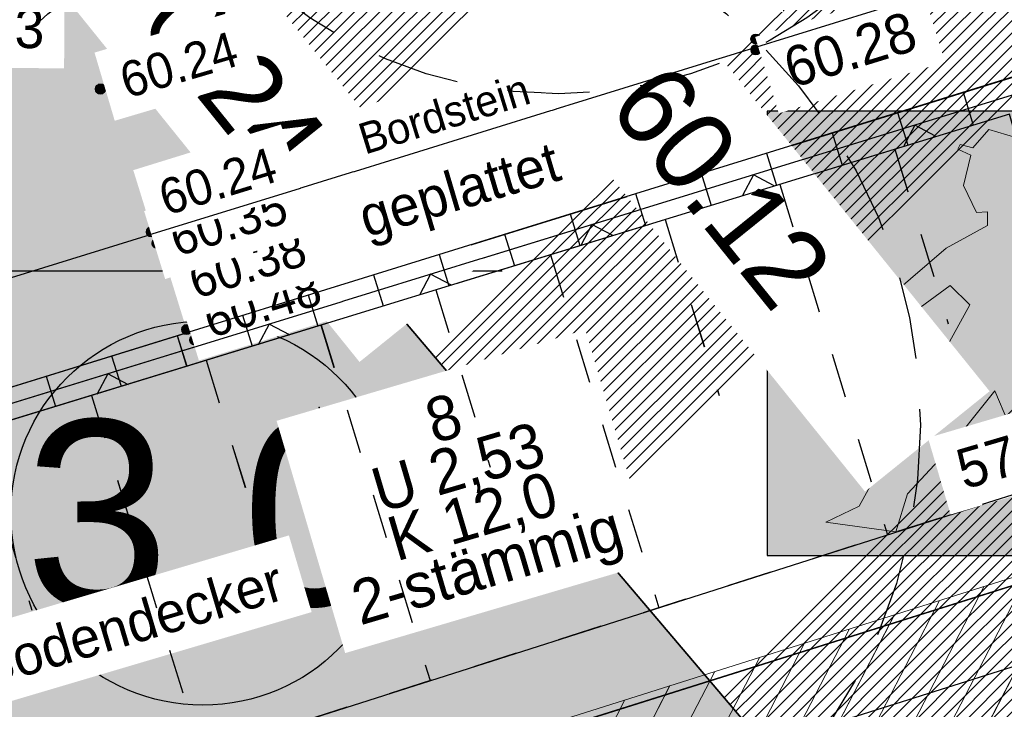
# Model space of a CAD drawing. Header units: millimetres. Extents: x 32365810 to 32368499, y 5620272 to 5622478.
# Tile 157 of 249: x 32366721 to 32366732, y 5620678 to 5620686. Entities that reach past the tile are written whole.
import ezdxf

# ---------------------------------------------------------------- set-up
doc = ezdxf.new("R2010")
doc.units = ezdxf.units.MM
for name, pattern in [('1000.100', [0]), ('1000.101', [1, 0.5, -0.5]), ('1000.106', [0]), ('1000.110', [0]), ('1000.220', [1.5, 0.925, -0.575]), ('1600.1047', [0]), ('1600.2505', [0]), ('BAULINIE2', [7, 3.5, -1, 0.25, -1, 0.25, -1])]:
    doc.linetypes.add(name, pattern=pattern)
doc.layers.get('0').update_dxf_attribs({"color": 1, "linetype": 'CONTINUOUS'})
for name, color, linetype in [('_HB_Baumsatzung', 251, 'CONTINUOUS'), ('_K_Gebäude', 251, 'CONTINUOUS'), ('_K_Höhen_ gemessen (NHN)', 251, 'CONTINUOUS'), ('_K_Siedlungsflächen - Bauwerke u. Einrichtungen', 251, 'CONTINUOUS'), ('_K_Topographie_ örtl. Aufnahme', 251, 'CONTINUOUS'), ('BAUGRENZE_B', 7, 'CONTINUOUS'), ('BAULINIE_B', 7, 'CONTINUOUS'), ('BAULINIE_FA', 1, 'CONTINUOUS'), ('BAULINIE_GL', 7, 'CONTINUOUS'), ('BESONDERE-VERKEHRSFLÄCHEN_B', 7, 'CONTINUOUS'), ('BESONDERE-VERKEHRSFLÄCHEN_FA', 40, 'CONTINUOUS'), ('HB_Text', 7, 'CONTINUOUS'), ('KERNGEBIETE_FA', 42, 'CONTINUOUS'), ('PZV_BLOCKHINTERGRUND', 254, 'CONTINUOUS'), ('UMGR_BESONDERE-VERKEHRSFLÄCHEN', 7, 'CONTINUOUS'), ('UMGR_KERNGEBIETE', 7, 'CONTINUOUS')]:
    doc.layers.add(name, color=color, linetype=linetype)
for name, color, linetype, transparency in [('Beschriftung Topographie', 7, 'CONTINUOUS', 0.75), ('Bäume_ gemessen', 7, 'CONTINUOUS', 0.75), ('Gebäude', 31, 'CONTINUOUS', 0.75), ('Höhen_ gemessen (NHN)', 7, 'CONTINUOUS', 0.75), ('Höhentexte_ gemessen (NHN)', 7, 'CONTINUOUS', 0.75), ('Siedlungsflächen - Bauwerke u. Einrichtungen', 51, 'CONTINUOUS', 0.75), ('Topgraphie_ weitere örtliche Aufnahme', 7, 'CONTINUOUS', 0.75), ('Topographie_ örtl. Aufnahme', 7, 'CONTINUOUS', 0.75)]:
    doc.layers.add(name, color=color, linetype=linetype, transparency=transparency)
doc.styles.add('Arial', font='arial.ttf')
doc.styles.add('Baumdaten_ grün', font='GOTHIC.TTF')
doc.styles.add('Beschriftung Topographie_ blau', font='GOTHIC.TTF')
doc.styles.add('Höhe NHN_ gemessen_ blau', font='GOTHIC.TTF')
doc.styles.add('Höhe NHN_ gemessen_ schwarz', font='GOTHIC.TTF')

# ---------------------------------------------------------------- blocks, each defined once
blk = doc.blocks.new('S1000.97')
at = {"color": 0, "lineweight": -2}
for p, q in [((-0.5, 0.5), (0, 0)), ((0, 0), (0.5, 0.5))]:
    blk.add_line(p, q, dxfattribs=at)
blk = doc.blocks.new('PZV063E')
h = blk.add_hatch(color=256)
h.paths.add_polyline_path([(5, -5), (5, 5), (-5, 5), (-5, -5)])
h.paths.add_polyline_path([(-0.437, 0.639), (-0.879, 1.078), (-2.2, 0.107), (-2.154, -0.23), (-2.696, -0.376), (-3.206, -0.261), (-3.058, -0.049), (-3.066, 0.226), (-2.575, 0.537), (-0.971, 1.912), (-0.043, 2.423), (-0.043, 2.734), (-0.289, 2.717), (-0.583, 3.323), (-0.419, 4.01), (-0.711, 4.143), (-0.657, 4.247), (-0.37, 4.174), (-0.01, 4.583), (1.205, 4.223), (1.025, 3.699), (1.331, 3.552), (1.261, 3.386), (1.09, 3.454), (0.877, 3.323), (0.844, 2.668), (2.04, 1.722), (2.662, 0.904), (3.022, -0.144), (2.842, -0.291), (3.041, -0.72), (2.355, -0.809), (2.269, -0.212), (1.858, 0.807), (1.255, 1.113), (1.582, -1.178), (2.057, -3.191), (2.4, -4.189), (2.237, -4.402), (1.844, -4.5), (0.925, -4.402), (1.293, -4.059), (0.122, -1.298), (-1.04, -2.749), (-1.842, -3.616), (-2.104, -4.467), (-3.678, -4.255), (-2.925, -3.895)], flags=16)
at = {"layer": 'PZV_BLOCKHINTERGRUND'}
blk.add_hatch(color=256, dxfattribs=at).paths.add_polyline_path([(5, -5), (5, 5), (-5, 5), (-5, -5)])
at = {"color": 0}
blk.add_lwpolyline([(5, -5), (5, 5), (-5, 5), (-5, -5)], close=True, dxfattribs=at)
at = {"color": 0, "lineweight": 0}
blk.add_lwpolyline([(-0.879, 1.078), (-0.437, 0.639), (-2.925, -3.895), (-3.678, -4.255), (-2.104, -4.467), (-1.842, -3.616), (-1.04, -2.749), (0.122, -1.298), (1.293, -4.059), (0.925, -4.402), (1.844, -4.5), (2.237, -4.402), (2.4, -4.189), (2.057, -3.191), (1.582, -1.178), (1.255, 1.113), (1.858, 0.807), (2.269, -0.212), (2.355, -0.809), (3.041, -0.72), (2.842, -0.291), (3.022, -0.144), (2.662, 0.904), (2.04, 1.722), (0.844, 2.668), (0.877, 3.323), (1.09, 3.454), (1.261, 3.386), (1.331, 3.552), (1.025, 3.699), (1.205, 4.223), (-0.01, 4.583), (-0.37, 4.174), (-0.657, 4.247), (-0.711, 4.143), (-0.419, 4.01), (-0.583, 3.323), (-0.289, 2.717), (-0.043, 2.734), (-0.043, 2.423), (-0.971, 1.912), (-2.575, 0.537), (-3.066, 0.226), (-3.058, -0.049), (-3.206, -0.261), (-2.696, -0.376), (-2.154, -0.23), (-2.2, 0.107)], close=True, dxfattribs=at)
blk = doc.blocks.new('S1000.15')
at = {"color": 0, "lineweight": -2}
for p, q in [((-0.5, 0.05), (-0.485, 0.1)), ((0.495, 0.05), (-0.5, 0.05)), ((-0.5, -0.05), (-0.5, 0)), ((-0.5, 0), (0.5, 0)), ((-0.485, 0.1), (0.49, 0.1)), ((-0.475, 0.15), (-0.455, 0.2)), ((0.475, 0.15), (-0.475, 0.15)), ((-0.455, 0.2), (0.455, 0.2)), ((-0.43, 0.25), (-0.4, 0.3)), ((0.43, 0.25), (-0.43, 0.25)), ((-0.4, 0.3), (0.395, 0.3)), ((-0.355, 0.35), (-0.295, 0.4)), ((0.36, 0.35), (-0.355, 0.35)), ((-0.295, 0.4), (0.3, 0.4)), ((0.22, 0.45), (-0.215, 0.45)), ((0.3, 0.4), (0.22, 0.45)), ((0.395, 0.3), (0.36, 0.35)), ((0.455, 0.2), (0.43, 0.25)), ((0.49, 0.1), (0.475, 0.15)), ((0.5, 0), (0.495, 0.05)), ((0.495, -0.05), (-0.5, -0.05)), ((-0.475, -0.15), (-0.49, -0.1)), ((-0.49, -0.1), (0.485, -0.1)), ((0.475, -0.15), (-0.475, -0.15)), ((-0.43, -0.25), (-0.455, -0.2)), ((-0.455, -0.2), (0.46, -0.2)), ((0.425, -0.25), (-0.43, -0.25)), ((-0.355, -0.35), (-0.4, -0.3)), ((-0.4, -0.3), (0.395, -0.3)), ((0.345, -0.35), (-0.355, -0.35)), ((-0.205, -0.45), (-0.29, -0.4)), ((-0.29, -0.4), (0.285, -0.4)), ((0.2, -0.45), (-0.205, -0.45)), ((0.285, -0.4), (0.345, -0.35)), ((0.395, -0.3), (0.425, -0.25)), ((0.46, -0.2), (0.475, -0.15)), ((0.485, -0.1), (0.495, -0.05))]:
    blk.add_line(p, q, dxfattribs=at)
blk.add_circle((0, 0), 0.5, dxfattribs=at)
blk = doc.blocks.new('S1000.265')
at = {"color": 0, "lineweight": -2}
blk.add_circle((0, 0), 0.5, dxfattribs=at)
blk = doc.blocks.new('O2790')
at = {"layer": 'Gebäude', "color": 7, "linetype": '1600.2505', "lineweight": 18}
blk.add_line((32366242.1, 5622040.587), (32366214.622, 5622031.897), dxfattribs=at)
blk = doc.blocks.new('*X985')
at = {"color": 142, "linetype": '1000.101', "lineweight": 25, "true_color": 0x0087cd}
for p, q in [((32366230.613828, 5622042.191621), (32366231.216233, 5622040.227193)), ((32366229.323145, 5622041.79584), (32366230.532405, 5622037.852469)), ((32366228.032462, 5622041.400059), (32366228.639317, 5622039.421117)), ((32366226.741779, 5622041.004278), (32366227.95994, 5622037.031879)), ((32366225.451096, 5622040.608496), (32366226.062402, 5622038.61504)), ((32366224.160413, 5622040.212714), (32366225.387476, 5622036.211289)), ((32366222.86973, 5622039.816932), (32366223.485487, 5622037.808963)), ((32366221.579048, 5622039.42115), (32366222.815011, 5622035.390698)), ((32366220.288366, 5622039.025368), (32366220.908573, 5622037.002885))]:
    blk.add_line(p, q, dxfattribs=at)
blk = doc.blocks.new('*X987')
at = {"color": 142, "linetype": '1000.100', "lineweight": 25, "true_color": 0x0087cd}
for p, q in [((32366231.38311, 5622042.832424), (32366231.49761, 5622042.462628)), ((32366230.646377, 5622042.604319), (32366230.760258, 5622042.236523)), ((32366229.909644, 5622042.376213), (32366230.022905, 5622042.010418)), ((32366229.172912, 5622042.148107), (32366229.285553, 5622041.784313)), ((32366228.436179, 5622041.92), (32366228.548201, 5622041.558208)), ((32366227.699446, 5622041.691894), (32366227.810849, 5622041.332102)), ((32366226.962714, 5622041.463788), (32366227.073497, 5622041.105997)), ((32366226.225981, 5622041.235682), (32366226.336145, 5622040.879892)), ((32366225.489249, 5622041.007576), (32366225.598792, 5622040.653786)), ((32366224.752516, 5622040.779469), (32366224.86144, 5622040.427681)), ((32366224.015784, 5622040.551363), (32366224.124088, 5622040.201575)), ((32366223.279051, 5622040.323256), (32366223.386737, 5622039.97547)), ((32366222.542319, 5622040.09515), (32366222.649385, 5622039.749364)), ((32366221.805587, 5622039.867043), (32366221.912033, 5622039.523259)), ((32366221.068855, 5622039.638937), (32366221.174681, 5622039.297153))]:
    blk.add_line(p, q, dxfattribs=at)
blk = doc.blocks.new('*X1270')
at = {"color": 253, "linetype": '1600.1047', "lineweight": 18, "true_color": 0xb2b2b2}
for p, q in [((32366223.311471, 5622019.61048), (32366232.631885, 5622037.59268)), ((32366222.805971, 5622019.450111), (32366232.126697, 5622037.432913)), ((32366222.300471, 5622019.289741), (32366231.621509, 5622037.273146)), ((32366221.79497, 5622019.129372), (32366231.116321, 5622037.113378)), ((32366221.28947, 5622018.969002), (32366230.611132, 5622036.953611)), ((32366220.78397, 5622018.808633), (32366230.105944, 5622036.793844)), ((32366220.278469, 5622018.648263), (32366229.600756, 5622036.634077)), ((32366219.772969, 5622018.487894), (32366229.095568, 5622036.474309)), ((32366219.088068, 5622017.9814), (32366228.59038, 5622036.314542)), ((32366218.926567, 5622018.484721), (32366228.085192, 5622036.154775)), ((32366218.765066, 5622018.988041), (32366227.580004, 5622035.995008))]:
    blk.add_line(p, q, dxfattribs=at)

msp = doc.modelspace()

# ---------------------------------------------------------------- hatches: boundary and pattern name
at = {"layer": '_HB_Baumsatzung', "linetype": 'ByBlock'}
msp.add_hatch(color=256, dxfattribs=at).paths.add_polyline_path([(32366724.918, 5620681.342, 1), (32366724.543, 5620681.342, 1)])
at = {"layer": 'BESONDERE-VERKEHRSFLÄCHEN_FA', "true_color": 0xffd24a}
h = msp.add_hatch(dxfattribs=at)
h.set_pattern_fill('AWS_VBZF', color=41, scale=0.5, style=0, pattern_type=2)
h.set_pattern_definition([(45, (503.2695, -1357.6963), (0, 7.0710678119), [5.2, -4.8]), (45, (503.128, -1357.6963), (0, 7.0710678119), [5.4, -4.6]), (45, (502.9867, -1357.6963), (0, 7.0710678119), [5.6, -4.4]), (45, (502.8453, -1357.6963), (0, 7.0710678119), [5.8, -4.2]), (45, (502.704, -1357.6963), (0, 7.0710678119), [6, -4]), (45, (502.5624, -1357.6963), (0, 7.0710678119), [6.2, -3.8]), (45, (502.421, -1357.6963), (0, 7.0710678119), [6.4, -3.6]), (45, (502.2796, -1357.6963), (0, 7.0710678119), [6.6, -3.4]), (45, (502.138, -1357.6963), (0, 7.0710678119), [6.8, -3.2]), (45, (501.9967, -1357.6963), (0, 7.0710678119), [7, -3]), (45, (501.8553, -1357.6963), (0, 7.0710678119), [7.2, -2.8]), (45, (501.714, -1357.6963), (0, 7.0710678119), [7.4, -2.6]), (45, (501.5725, -1357.6963), (0, 7.0710678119), [7.6, -2.4]), (45, (501.431, -1357.6963), (0, 7.0710678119), [7.8, -2.2]), (45, (501.2896, -1357.6963), (0, 7.0710678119), [8, -2]), (45, (501.148, -1357.6963), (0, 7.0710678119), [8.2, -1.8]), (45, (501.007, -1357.6963), (0, 7.0710678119), [8.4, -1.6]), (45, (500.8654, -1357.6963), (0, 7.0710678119), [8.6, -1.4]), (45, (500.724, -1357.6963), (0, 7.0710678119), [8.8, -1.2]), (45, (500.5825, -1357.6963), (0, 7.0710678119), [9, -1]), (45, (500.441, -1357.6963), (0, 7.0710678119), [9.2, -0.8]), (45, (500.2997, -1357.6963), (0, 7.0710678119), [9.4, -0.6]), (45, (500.1583, -1357.6963), (0, 7.0710678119), [9.6, -0.4]), (45, (500.017, -1357.6963), (7.0710678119, 0), [9.8, -0.2]), (45, (503.411, -1357.6963), (7.0710678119, 0), [5, -5]), (45, (499.8754, -1357.6963), (7.0710678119, 0), [10]), (45, (499.8754, -1353.171), (7.0710678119, 0), [3.6, -6.4]), (45, (499.8754, -1353.3123), (7.0710678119, 0), [3.8, -6.2]), (45, (499.8754, -1353.4537), (7.0710678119, 0), [4, -6]), (45, (499.8754, -1353.595), (7.0710678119, 0), [4.2, -5.8]), (45, (499.8754, -1353.7365), (7.0710678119, 0), [4.4, -5.6]), (45, (499.8754, -1353.878), (7.0710678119, 0), [4.6, -5.4]), (45, (499.8754, -1354.0194), (0, 7.0710678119), [4.8, -5.2]), (45, (499.8754, -1354.161), (7.0710678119, 0), [5, -5]), (45, (499.8754, -1352.605), (7.0710678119, 0), [2.8, -7.2]), (45, (499.8754, -1352.7466), (7.0710678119, 0), [3, -7]), (45, (499.8754, -1352.888), (7.0710678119, 0), [3.2, -6.8]), (45, (499.8754, -1353.0294), (7.0710678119, 0), [3.4, -6.6]), (45, (499.8754, -1351.191), (7.0710678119, 0), [0.8, -9.2]), (45, (499.8754, -1351.0495), (7.0710678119, 0), [0.6, -9.4]), (45, (499.8754, -1351.191), (7.0710678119, 0), [0.8, -9.2]), (45, (499.8754, -1351.3324), (7.0710678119, 0), [1, -9]), (45, (499.8754, -1351.474), (7.0710678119, 0), [1.2, -8.8]), (45, (499.8754, -1351.615), (7.0710678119, 0), [1.4, -8.6]), (45, (499.8754, -1351.7566), (7.0710678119, 0), [1.6, -8.4]), (45, (499.8754, -1352.0395), (7.0710678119, 0), [2, -8]), (45, (499.8754, -1352.181), (7.0710678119, 0), [2.2, -7.8]), (45, (499.8754, -1352.3223), (7.0710678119, 0), [2.4, -7.6]), (45, (499.8754, -1352.464), (7.0710678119, 0), [2.6, -7.4]), (45, (499.8754, -1351.898), (7.0710678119, 0), [1.8, -8.2]), (45, (499.8754, -1350.908), (7.0710678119, 0), [0.4, -9.6]), (45, (499.8754, -1350.7667), (0, 7.0710678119), [0.2, -9.8])])
h.paths.add_polyline_path([(32366719.822, 5620688.519), (32366731.141, 5620675.184), (32366714.38, 5620662.955), (32366717.806, 5620652.197), (32366724.425, 5620654.23), (32366743.458, 5620659.979), (32366743.725, 5620660.059), (32366743.171, 5620661.733), (32366730.043, 5620701.379), (32366716.085, 5620718.811), (32366713.246, 5620722.932), (32366709.467, 5620727.587), (32366703.425, 5620722.755), (32366707.124, 5620717.592), (32366707.748, 5620715.425), (32366708.884, 5620711.48), (32366711.265, 5620712.478)], flags=0)
at = {"layer": 'KERNGEBIETE_FA'}
msp.add_hatch(color=256, dxfattribs=at).paths.add_polyline_path([(32366705.267, 5620656.307), (32366714.38, 5620662.955), (32366731.141, 5620675.184), (32366719.822, 5620688.519), (32366711.265, 5620712.478), (32366708.884, 5620711.48), (32366707.748, 5620715.425), (32366707.124, 5620717.592), (32366703.474, 5620722.687), (32366703.425, 5620722.755), (32366709.467, 5620727.587), (32366713.246, 5620722.932), (32366716.085, 5620718.811), (32366730.043, 5620701.379), (32366743.171, 5620661.733), (32366767.913, 5620669.955), (32366773.881, 5620671.894), (32366779.86, 5620673.837), (32366785.793, 5620675.727), (32366799.353, 5620680.172), (32366795.233, 5620696.617), (32366793.466, 5620703.78), (32366791.885, 5620710.186), (32366791.82, 5620710.458), (32366791.328, 5620712.5), (32366791.327, 5620712.501), (32366782.882, 5620747.49), (32366782.33, 5620749.774), (32366779.279, 5620762.41), (32366774.371, 5620775.593), (32366766.33, 5620772.553), (32366764.579, 5620776.187), (32366756.702, 5620771.881), (32366748.389, 5620767.337), (32366745.667, 5620765.883), (32366742.576, 5620764.232), (32366735.266, 5620760.328), (32366720.118, 5620752.237), (32366714.041, 5620748.991), (32366709.901, 5620746.78), (32366711.231, 5620744.449), (32366709.678, 5620743.191), (32366707.114, 5620741.114), (32366705.598, 5620739.886), (32366701.909, 5620736.897), (32366695.975, 5620732.09), (32366692.104, 5620728.954), (32366687.066, 5620724.769), (32366682.406, 5620721.072), (32366679.916, 5620719.08), (32366678.887, 5620718.272), (32366674.395, 5620714.748), (32366668.389, 5620710.034), (32366659.344, 5620702.84), (32366658.967, 5620703.306), (32366649.894, 5620695.982), (32366654.864, 5620689.785), (32366667.729, 5620679.629), (32366671.86, 5620676.22), (32366674.951, 5620673.67), (32366678.012, 5620671.146), (32366681.071, 5620668.621), (32366688.766, 5620662.336), (32366693.205, 5620658.654), (32366697.04, 5620655.473), (32366698.424, 5620654.325), (32366700.229, 5620654.848)], flags=0)

# ---------------------------------------------------------------- linework, layer by layer
at = {"color": 0, "linetype": 'ByBlock'}
msp.add_lwpolyline([(32366711.625, 5620683.078), (32366726.025, 5620683.078)], dxfattribs=at)
at = {"layer": '_HB_Baumsatzung', "linetype": '1000.220'}
msp.add_circle((32366724.73, 5620681.342), 0.188, dxfattribs=at)
at = {"layer": '_K_Gebäude', "linetype": '1600.2505', "lineweight": -2}
msp.add_lwpolyline([(32366770.759, 5620682.388), (32366771.957, 5620682.768), (32366765.923, 5620698.789), (32366751.388, 5620694.226), (32366752.269, 5620690.614), (32366748.796, 5620689.475), (32366748.908, 5620689.133), (32366748.848, 5620689.106), (32366750.364, 5620684.502), (32366722.886, 5620675.812), (32366723.556, 5620673.725), (32366724.774, 5620669.931), (32366727.383, 5620661.8), (32366728.139, 5620662.014), (32366728.031, 5620662.401), (32366773.355, 5620676.78), (32366773.218, 5620677.211), (32366773.636, 5620677.344), (32366772.876, 5620679.739), (32366771.716, 5620679.371)], close=True, dxfattribs=at)
at = {"layer": '_K_Siedlungsflächen - Bauwerke u. Einrichtungen', "linetype": '1600.1047', "lineweight": 18}
for p, q in [((32366723.137, 5620661.864), (32366732.457, 5620679.846)), ((32366722.631, 5620661.704), (32366731.952, 5620679.687)), ((32366722.126, 5620661.543), (32366731.447, 5620679.527)), ((32366721.62, 5620661.383), (32366730.942, 5620679.367)), ((32366721.115, 5620661.223), (32366730.437, 5620679.207)), ((32366720.609, 5620661.062), (32366729.931, 5620679.048)), ((32366720.104, 5620660.902), (32366729.426, 5620678.888)), ((32366719.598, 5620660.742), (32366728.921, 5620678.728)), ((32366718.913, 5620660.235), (32366728.416, 5620678.568)), ((32366718.752, 5620660.738), (32366727.911, 5620678.408)), ((32366718.59, 5620661.242), (32366727.405, 5620678.249))]:
    msp.add_line(p, q, dxfattribs=at)
at = {"layer": '_K_Topographie_ örtl. Aufnahme', "linetype": '1000.100'}
for p, q in [((32366719.717, 5620682.759), (32366735.832, 5620687.748)), ((32366731.209, 5620685.086), (32366731.323, 5620684.716)), ((32366730.472, 5620684.858), (32366730.586, 5620684.49)), ((32366729.735, 5620684.63), (32366729.848, 5620684.264)), ((32366728.998, 5620684.402), (32366729.111, 5620684.038)), ((32366728.262, 5620684.174), (32366728.374, 5620683.812)), ((32366727.525, 5620683.946), (32366727.636, 5620683.586)), ((32366726.788, 5620683.717), (32366726.899, 5620683.36)), ((32366726.051, 5620683.489), (32366726.162, 5620683.134)), ((32366725.315, 5620683.261), (32366725.424, 5620682.907)), ((32366724.578, 5620683.033), (32366724.687, 5620682.681)), ((32366723.841, 5620682.805), (32366723.95, 5620682.455)), ((32366723.104, 5620682.577), (32366723.212, 5620682.229)), ((32366722.368, 5620682.349), (32366722.475, 5620682.003)), ((32366721.631, 5620682.121), (32366721.737, 5620681.777)), ((32366720.894, 5620681.893), (32366721, 5620681.551))]:
    msp.add_line(p, q, dxfattribs=at)
at = {"layer": '_K_Topographie_ örtl. Aufnahme', "linetype": '1000.101'}
for p, q in [((32366730.439, 5620684.445), (32366731.042, 5620682.481)), ((32366729.149, 5620684.049), (32366730.358, 5620680.106)), ((32366727.858, 5620683.654), (32366728.465, 5620681.675)), ((32366726.567, 5620683.258), (32366727.785, 5620679.286)), ((32366725.277, 5620682.862), (32366725.888, 5620680.869)), ((32366723.986, 5620682.466), (32366725.213, 5620678.465)), ((32366722.695, 5620682.071), (32366723.311, 5620680.063)), ((32366721.404, 5620681.675), (32366722.64, 5620677.644)), ((32366720.114, 5620681.279), (32366720.734, 5620679.257))]:
    msp.add_line(p, q, dxfattribs=at)
at = {"layer": '_K_Topographie_ örtl. Aufnahme', "linetype": '1000.100'}
for points in [[(32366717.556, 5620675.062), (32366716.652, 5620678.039), (32366718.435, 5620681.131), (32366740.712, 5620688.029)], [(32366717.753, 5620676.085), (32366732.851, 5620680.901), (32366731.73, 5620684.841), (32366718.823, 5620680.883), (32366717.156, 5620677.98), (32366718.028, 5620675.211)]]:
    msp.add_lwpolyline(points, dxfattribs=at)
at = {"layer": '_K_Topographie_ örtl. Aufnahme', "linetype": '1000.110'}
msp.add_lwpolyline([(32366733.241, 5620679.999), (32366731.808, 5620685.068), (32366718.629, 5620681.007), (32366716.904, 5620678.009), (32366717.792, 5620675.137)], dxfattribs=at)
at = {"layer": '_K_Topographie_ örtl. Aufnahme', "linetype": '1000.106'}
msp.add_lwpolyline([(32366741.916, 5620682.792), (32366741.504, 5620684.062), (32366741.934, 5620682.735), (32366714.387, 5620674.065), (32366718.891, 5620660.098), (32366719.698, 5620660.352), (32366719.596, 5620660.677), (32366730.968, 5620664.253), (32366753.387, 5620671.303), (32366753.953, 5620671.481), (32366753.843, 5620671.831), (32366755.427, 5620672.339)], dxfattribs=at)
at = {"layer": 'BAUGRENZE_B', "linetype": 'Continuous'}
msp.add_circle((32366722.657, 5620680.349), 2.16, dxfattribs=at)
at = {"layer": 'BAULINIE_B', "linetype": 'BAULINIE2', "const_width": 0.4, "flags": 128}
msp.add_lwpolyline([(32366709.628, 5620727.706), (32366713.407, 5620723.052), (32366716.246, 5620718.93), (32366730.221, 5620701.476), (32366743.298, 5620661.986), (32366767.851, 5620670.145), (32366773.82, 5620672.084), (32366779.799, 5620674.027), (32366785.732, 5620675.917), (32366799.114, 5620680.304), (32366795.039, 5620696.568), (32366793.272, 5620703.732), (32366791.691, 5620710.138), (32366791.626, 5620710.411), (32366791.133, 5620712.453), (32366791.133, 5620712.454), (32366782.687, 5620747.443), (32366782.136, 5620749.727), (32366779.088, 5620762.351), (32366774.254, 5620775.334), (32366766.23, 5620772.301), (32366764.491, 5620775.91), (32366756.798, 5620771.705), (32366748.485, 5620767.161), (32366745.762, 5620765.706), (32366742.671, 5620764.055), (32366735.361, 5620760.151), (32366720.213, 5620752.06), (32366714.136, 5620748.814), (32366710.177, 5620746.7), (32366711.489, 5620744.4), (32366709.804, 5620743.035), (32366707.24, 5620740.958), (32366705.724, 5620739.73), (32366702.035, 5620736.741), (32366696.101, 5620731.934), (32366692.231, 5620728.799), (32366687.192, 5620724.613), (32366682.531, 5620720.915), (32366680.041, 5620718.923), (32366679.011, 5620718.114), (32366674.519, 5620714.59), (32366668.513, 5620709.877), (32366659.314, 5620702.56), (32366658.938, 5620703.025), (32366650.175, 5620695.951), (32366655.006, 5620689.928), (32366667.855, 5620679.784), (32366671.988, 5620676.374), (32366675.079, 5620673.824), (32366678.14, 5620671.3), (32366681.198, 5620668.775), (32366688.894, 5620662.49), (32366693.333, 5620658.808), (32366697.168, 5620655.627), (32366698.471, 5620654.546), (32366700.174, 5620655.04), (32366705.178, 5620656.489), (32366730.849, 5620675.218), (32366719.646, 5620688.418), (32366711.148, 5620712.212), (32366708.754, 5620711.209), (32366707.555, 5620715.37), (32366706.941, 5620717.504), (32366703.311, 5620722.571)], dxfattribs=at)
at = {"layer": 'BAULINIE_FA', "const_width": 0.9}
msp.add_lwpolyline([(32366650.526, 5620695.913), (32366655.183, 5620690.106), (32366668.012, 5620679.979), (32366672.147, 5620676.567), (32366675.238, 5620674.017), (32366678.299, 5620671.493), (32366681.357, 5620668.968), (32366689.052, 5620662.683), (32366693.493, 5620659), (32366697.328, 5620655.819), (32366698.528, 5620654.823), (32366700.104, 5620655.28), (32366705.066, 5620656.717), (32366730.484, 5620675.262), (32366719.426, 5620688.291), (32366711.001, 5620711.88)], dxfattribs=at)
at = {"layer": 'BAULINIE_GL'}
msp.add_lwpolyline([(32366649.894, 5620695.982), (32366654.864, 5620689.785), (32366667.729, 5620679.629), (32366671.86, 5620676.22), (32366674.951, 5620673.67), (32366678.012, 5620671.146), (32366681.071, 5620668.621), (32366688.766, 5620662.336), (32366693.205, 5620658.654), (32366697.04, 5620655.473), (32366698.424, 5620654.325), (32366700.229, 5620654.848), (32366705.267, 5620656.307), (32366731.141, 5620675.184), (32366719.822, 5620688.519), (32366711.265, 5620712.478)], dxfattribs=at)
at = {"layer": 'Bäume_ gemessen', "color": 7, "true_color": 0xffffff}
for p in [(32366723.967, 5620681.537, 62.805), (32366725.494, 5620681.148, 62.848)]:
    msp.add_point(p, dxfattribs=at)
at = {"layer": 'UMGR_BESONDERE-VERKEHRSFLÄCHEN'}
msp.add_lwpolyline([(32366719.822, 5620688.519), (32366731.141, 5620675.184), (32366714.38, 5620662.955), (32366717.806, 5620652.197), (32366724.425, 5620654.23), (32366743.458, 5620659.979), (32366743.725, 5620660.059), (32366743.171, 5620661.733), (32366730.043, 5620701.379), (32366716.085, 5620718.811), (32366713.246, 5620722.932), (32366709.467, 5620727.587), (32366703.425, 5620722.755), (32366707.124, 5620717.592), (32366707.748, 5620715.425), (32366708.884, 5620711.48), (32366711.265, 5620712.478)], close=True, dxfattribs=at)
at = {"layer": 'UMGR_KERNGEBIETE'}
msp.add_lwpolyline([(32366649.894, 5620695.982), (32366654.864, 5620689.785), (32366667.729, 5620679.629), (32366671.86, 5620676.22), (32366674.951, 5620673.67), (32366678.012, 5620671.146), (32366681.071, 5620668.621), (32366688.766, 5620662.336), (32366693.205, 5620658.654), (32366697.04, 5620655.473), (32366698.424, 5620654.325), (32366700.229, 5620654.848), (32366705.267, 5620656.307), (32366714.38, 5620662.955), (32366731.141, 5620675.184), (32366719.822, 5620688.519), (32366711.265, 5620712.478)], dxfattribs=at)

# ---------------------------------------------------------------- block references
at = {"layer": '_K_Höhen_ gemessen (NHN)', "xscale": 0.1125, "yscale": 0.1125, "zscale": 0.1125}
msp.add_blockref('S1000.15', (32366721.505, 5620685.122), dxfattribs=at)
at = {"layer": '_K_Topographie_ örtl. Aufnahme', "xscale": 0.3749999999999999, "yscale": 0.3749999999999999, "zscale": 0.3749999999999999, "rotation": 197.1273782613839}
for p in [(32366730.665, 5620684.716), (32366728.85, 5620684.157), (32366727.034, 5620683.597), (32366725.218, 5620683.038), (32366723.403, 5620682.478), (32366721.587, 5620681.919)]:
    msp.add_blockref('S1000.97', p, dxfattribs=at)
at = {"layer": 'BESONDERE-VERKEHRSFLÄCHEN_B', "xscale": 0.5, "yscale": 0.5, "zscale": 0.5}
msp.add_blockref('PZV063E', (32366731.503, 5620682.374), dxfattribs=at)
at = {"layer": 'Bäume_ gemessen', "color": 7, "lineweight": 18, "xscale": 0.375, "yscale": 0.375, "zscale": 0.375}
msp.add_blockref('S1000.265', (32366724.73, 5620681.342, 62.827), dxfattribs=at)
at = {"layer": 'Höhen_ gemessen (NHN)', "color": 7, "lineweight": 18, "xscale": 0.1125, "yscale": 0.1125, "zscale": 0.1125}
for p in [(32366728.875, 5620685.685, 60.183), (32366721.505, 5620685.122, 60.242), (32366722.076, 5620683.515, 60.235), (32366722.14, 5620683.386, 60.354), (32366722.474, 5620682.416, 60.376), (32366722.564, 5620682.298, 60.485)]:
    msp.add_blockref('S1000.15', p, dxfattribs=at)

# ---------------------------------------------------------------- texts
at = {"layer": 'HB_Text', "linetype": 'Continuous', "style": 'Arial'}
msp.add_text('3,0', height=2.1, rotation=0.3589, dxfattribs=at).set_placement((32366720.656, 5620679.292))

# ---------------------------------------------------------------- next in the draw order: texts
at = {"layer": '_K_Höhen_ gemessen (NHN)', "char_height": 0.9, "width": 6.48035, "attachment_point": 8, "rotation": 308.8633, "line_spacing_factor": 0.69, "style": 'Höhe NHN_ gemessen_ schwarz', "bg_fill": 2}
for s, insert in [('60.24', (32366722.444, 5620685.199)), ('60.12', (32366728.13, 5620683.74))]:
    msp.add_mtext(s, dxfattribs=dict(at, insert=insert))
at = {"layer": 'Höhentexte_ gemessen (NHN)', "color": 142, "lineweight": 25, "true_color": 0x0087cd, "insert": (32366732.666, 5620681.034), "char_height": 0.45, "attachment_point": 9, "rotation": 16.4456, "line_spacing_factor": 0.69, "style": 'Höhe NHN_ gemessen_ blau', "bg_fill": 2}
msp.add_mtext('57.64', dxfattribs=at)

# ---------------------------------------------------------------- next in the draw order: linework, layer by layer
at = {"layer": '_HB_Baumsatzung', "linetype": '1000.220'}
for centre, radius in [((32366726.657, 5620690.068), 4.999), ((32366724.73, 5620681.342), 5.998)]:
    msp.add_circle(centre, radius, dxfattribs=at)

# ---------------------------------------------------------------- next in the draw order: block references
at = {"layer": 'Höhen_ gemessen (NHN)', "color": 7, "lineweight": 18, "xscale": 0.1125, "yscale": 0.1125, "zscale": 0.1125}
msp.add_blockref('S1000.15', (32366728.876, 5620685.564, 60.284), dxfattribs=at)

# ---------------------------------------------------------------- next in the draw order: texts
at = {"layer": 'Beschriftung Topographie', "color": 142, "lineweight": 25, "true_color": 0x0087cd, "attachment_point": 5, "line_spacing_factor": 0.69, "style": 'Beschriftung Topographie_ blau', "bg_fill": 2}
for s, insert, char_height, rotation in [('Bordstein', (32366725.372, 5620684.84), 0.35, 17.2035), ('Bodendecker', (32366721.838, 5620679.097), 0.45, 16.5119)]:
    msp.add_mtext(s, dxfattribs=dict(at, insert=insert, char_height=char_height, rotation=rotation))
at = {"layer": 'Bäume_ gemessen', "color": 92, "lineweight": 25, "true_color": 0x00d200, "insert": (32366725.63, 5620680.522, 62.803), "char_height": 0.5, "attachment_point": 5, "rotation": 16.4479, "line_spacing_factor": 0.69, "style": 'Baumdaten_ grün', "bg_fill": 2}
msp.add_mtext('8\\PU 2,53\\PK 12,0\\P2-stämmig', dxfattribs=at)
at = {"layer": 'Höhentexte_ gemessen (NHN)', "color": 7, "lineweight": 25, "attachment_point": 8, "line_spacing_factor": 0.69, "style": 'Höhe NHN_ gemessen_ schwarz', "bg_fill": 2}
for s, insert, char_height, rotation in [('60.28', (32366730.005, 5620685.347, 60.26), 0.45, 17.2035), ('60.24', (32366722.444, 5620685.199, 60.218), 0.4, 16.5125), ('60.48', (32366723.386, 5620682.509, 60.461), 0.4, 17.1274)]:
    msp.add_mtext(s, dxfattribs=dict(at, insert=insert, char_height=char_height, rotation=rotation))
at = {"layer": 'Höhentexte_ gemessen (NHN)', "color": 142, "lineweight": 25, "true_color": 0x0087cd, "insert": (32366719.37, 5620686.042), "char_height": 0.45, "attachment_point": 1, "rotation": 359.6172, "line_spacing_factor": 0.69, "style": 'Höhe NHN_ gemessen_ blau', "bg_fill": 2}
msp.add_mtext('60.23', dxfattribs=at)

# ---------------------------------------------------------------- next in the draw order: texts
at = {"layer": 'Beschriftung Topographie', "color": 142, "lineweight": 25, "true_color": 0x0087cd, "insert": (32366725.56, 5620683.929), "char_height": 0.45, "attachment_point": 5, "rotation": 16.5119, "line_spacing_factor": 0.69, "style": 'Beschriftung Topographie_ blau', "bg_fill": 2}
msp.add_mtext('geplattet', dxfattribs=at)
at = {"layer": 'Höhentexte_ gemessen (NHN)', "color": 7, "lineweight": 25, "insert": (32366723.218, 5620682.951, 60.352), "char_height": 0.4, "attachment_point": 8, "rotation": 17.2035, "line_spacing_factor": 0.69, "style": 'Höhe NHN_ gemessen_ schwarz', "bg_fill": 2}
msp.add_mtext('60.38', dxfattribs=at)

# ---------------------------------------------------------------- next in the draw order: texts
at = {"layer": 'Höhentexte_ gemessen (NHN)', "color": 7, "lineweight": 25, "insert": (32366723.006, 5620683.427, 60.33), "char_height": 0.4, "attachment_point": 8, "rotation": 17.2035, "line_spacing_factor": 0.69, "style": 'Höhe NHN_ gemessen_ schwarz', "bg_fill": 2}
msp.add_mtext('60.35', dxfattribs=at)

# ---------------------------------------------------------------- next in the draw order: texts
at = {"layer": 'Höhentexte_ gemessen (NHN)', "color": 7, "lineweight": 25, "insert": (32366722.884, 5620683.888, 60.211), "char_height": 0.4, "attachment_point": 8, "rotation": 17.2035, "line_spacing_factor": 0.69, "style": 'Höhe NHN_ gemessen_ schwarz', "bg_fill": 2}
msp.add_mtext('60.24', dxfattribs=at)

# ---------------------------------------------------------------- next in the draw order: block references
at = {"layer": 'Gebäude', "color": 7, "true_color": 0xffffff}
msp.add_blockref('O2790', (499.825, -1357.746), dxfattribs=at)

# ---------------------------------------------------------------- next in the draw order: linework, layer by layer
at = {"layer": 'Bäume_ gemessen', "color": 92, "linetype": '1000.220', "lineweight": 25, "true_color": 0x00d200}
for centre, radius in [((32366726.657, 5620690.068, 60.597), 4.999), ((32366724.73, 5620681.342, 62.827), 5.998)]:
    msp.add_circle(centre, radius, dxfattribs=at)
at = {"layer": 'Topgraphie_ weitere örtliche Aufnahme', "color": 142, "linetype": '1000.110', "lineweight": 25, "true_color": 0x0087cd}
msp.add_line((32366731.808, 5620685.068, 60.32), (32366718.629, 5620681.007, 60.386), dxfattribs=at)
at = {"layer": 'Topographie_ örtl. Aufnahme', "color": 142, "linetype": '1000.100', "lineweight": 25, "true_color": 0x0087cd}
for p, q in [((32366719.717, 5620682.759, 60.22), (32366730.793, 5620686.188, 60.145)), ((32366718.435, 5620681.131, 60.337), (32366731.885, 5620685.296, 60.103)), ((32366731.73, 5620684.841, 60.318), (32366718.823, 5620680.883, 60.434)), ((32366714.387, 5620674.065, 60.567), (32366733.364, 5620680.038, 60.32))]:
    msp.add_line(p, q, dxfattribs=at)
at = {"layer": 'Topographie_ örtl. Aufnahme', "color": 142, "linetype": '1000.101', "lineweight": 25, "true_color": 0x0087cd}
msp.add_line((32366732.851, 5620680.901, 57.645), (32366720.579, 5620676.987, 57.637), dxfattribs=at)

# ---------------------------------------------------------------- next in the draw order: block references
at = {"layer": 'Siedlungsflächen - Bauwerke u. Einrichtungen', "color": 7, "true_color": 0xffffff}
msp.add_blockref('*X1270', (499.825, -1357.746), dxfattribs=at)
at = {"layer": 'Topgraphie_ weitere örtliche Aufnahme', "color": 7, "lineweight": 25, "xscale": 0.375, "yscale": 0.375, "zscale": 0.375, "rotation": 197.127378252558}
for p in [(32366730.665, 5620684.716, 60.326), (32366728.85, 5620684.157, 60.335), (32366727.034, 5620683.597, 60.344), (32366725.218, 5620683.038, 60.353), (32366723.403, 5620682.478, 60.362), (32366721.587, 5620681.919, 60.371)]:
    msp.add_blockref('S1000.97', p, dxfattribs=at)
at = {"layer": 'Topographie_ örtl. Aufnahme', "color": 7, "true_color": 0xffffff}
for name in ['*X987', '*X985']:
    msp.add_blockref(name, (499.825, -1357.746), dxfattribs=at)

doc.saveas('drawing.dxf')
